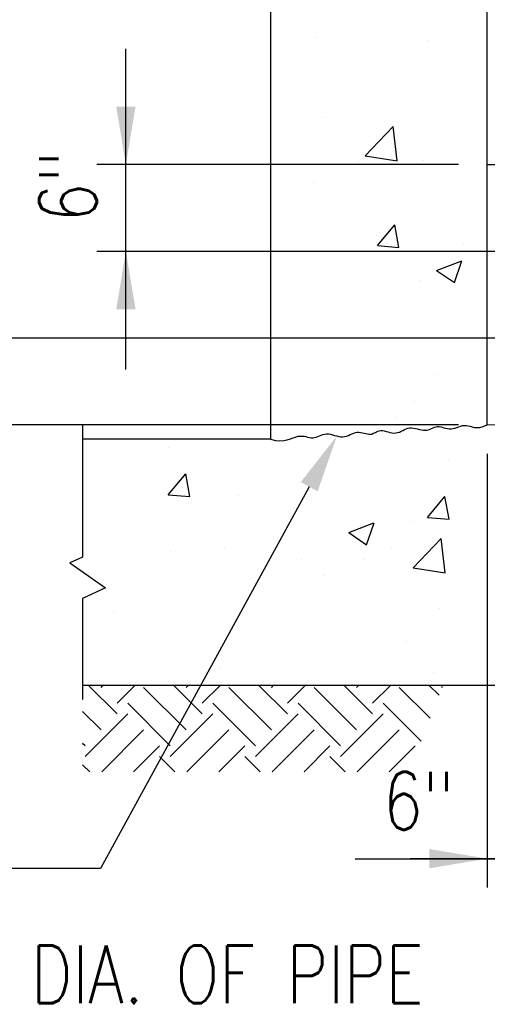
# Model space of a CAD drawing. Header units: inches. Extents: x -9715 to 32893, y -15613 to -1138.
# Tile 190 of 256: x 8894 to 8926, y -5442 to -5374. Entities that reach past the tile are written whole.
import ezdxf

# ---------------------------------------------------------------- set-up
doc = ezdxf.new("R2010")
doc.units = ezdxf.units.IN
doc.header["$MEASUREMENT"] = 0
doc.layers.get('0').update_dxf_attribs({"color": 252})
for name, color, linetype in [('S-ANNO-DIMS', 2, 'Continuous'), ('S-ANNO-TEXT', 2, 'Continuous'), ('S-WALL', 2, 'Continuous'), ('S-WALL-PATT', 1, 'Continuous')]:
    doc.layers.add(name, color=color, linetype=linetype)
doc.styles.add('125', font='romans.shx', dxfattribs={"width": 0.8, "height": 2})

# ---------------------------------------------------------------- blocks, each defined once
blk = doc.blocks.new('*X165')
at = {"color": 0}
for p, q in [((1261.15, 597.77), (1261.15, 597.77)), ((1284.3, 597.2), (1284.3, 597.2)), ((1263.06, 581.15), (1263.06, 581.15)), ((1271.24, 573.22), (1277.08, 579.31)), ((1277.91, 572.18), (1277.08, 579.31)), ((1271.24, 573.22), (1277.91, 572.18)), ((1283.38, 572.23), (1283.38, 572.23)), ((1269.82, 571.93), (1269.82, 571.93)), ((1260.44, 567.6), (1260.44, 567.6)), ((1273.78, 554.61), (1277.4, 558.92)), ((1278.26, 554.21), (1277.4, 558.91)), ((1276.25, 557.53), (1276.25, 557.53)), ((1273.78, 554.61), (1278.26, 554.21)), ((1291.7, 554.9), (1291.7, 554.9)), ((1286.08, 549.43), (1291.33, 551.45)), ((1289.81, 546.92), (1291.33, 551.45)), ((1286.08, 549.43), (1289.81, 546.92)), ((1282.47, 547.27), (1282.47, 547.27)), ((1285.56, 527.79), (1285.56, 527.79)), ((1281.56, 522.3), (1281.56, 522.3)), ((1296.51, 521.47), (1296.51, 521.47)), ((1277.73, 519), (1277.73, 519)), ((1230.36, 512.76), (1230.36, 512.76)), ((1288.61, 510.15), (1288.61, 510.15)), ((1230.39, 502.9), (1234.01, 507.21)), ((1234.88, 502.51), (1234.01, 507.21)), ((1230.39, 502.9), (1234.88, 502.51)), ((1244.87, 502.64), (1244.87, 502.64)), ((1284.19, 498.19), (1287.8, 502.5)), ((1288.67, 497.8), (1287.8, 502.5)), ((1267.83, 495.05), (1273.08, 497.06)), ((1271.56, 492.53), (1273.09, 497.06)), ((1280.65, 497.33), (1280.65, 497.33)), ((1284.19, 498.19), (1288.67, 497.8)), ((1267.83, 495.05), (1271.56, 492.53)), ((1281.18, 487.75), (1287.03, 493.83)), ((1287.86, 486.71), (1287.03, 493.83)), ((1230.91, 491.15), (1230.91, 491.15)), ((1242.14, 492.05), (1242.14, 492.05)), ((1276.78, 491.89), (1276.78, 491.89)), ((1258, 489.42), (1258, 489.42)), ((1270.95, 489.46), (1270.95, 489.46)), ((1262.84, 486.18), (1262.84, 486.18)), ((1281.18, 487.75), (1287.86, 486.71)), ((1246.73, 481.08), (1246.73, 481.08)), ((1219.1, 478.67), (1219.1, 478.67)), ((1286.76, 479.39), (1286.76, 479.39)), ((1279.74, 472.36), (1279.74, 472.36)), ((1241.23, 467.08), (1241.23, 467.08)), ((1285.45, 466.05), (1285.45, 466.05))]:
    blk.add_line(p, q, dxfattribs=at)
blk = doc.blocks.new('*X164')
at = {"color": 0}
for p, q in [((1219.76, 457.41), (1213.78, 463.39)), ((1216.44, 462.93), (1216.9, 463.39)), ((1219.76, 459.62), (1223.53, 463.39)), ((1234.12, 454.1), (1225.28, 462.93)), ((1237.44, 457.41), (1231.46, 463.39)), ((1234.12, 462.93), (1234.58, 463.39)), ((1237.44, 459.62), (1241.21, 463.39)), ((1251.8, 454.1), (1242.96, 462.93)), ((1255.11, 457.41), (1249.13, 463.39)), ((1251.8, 462.93), (1252.26, 463.39)), ((1255.11, 459.62), (1258.89, 463.39)), ((1269.48, 454.1), (1260.64, 462.93)), ((1272.79, 457.41), (1266.81, 463.39)), ((1269.48, 462.93), (1269.93, 463.39)), ((1272.79, 459.62), (1276.56, 463.39)), ((1284.74, 456.51), (1278.32, 462.93)), ((1286.6, 461.28), (1284.49, 463.39)), ((1287.16, 462.93), (1287.31, 463.09)), ((1230.81, 450.78), (1221.97, 459.62)), ((1248.49, 450.78), (1239.65, 459.62)), ((1266.16, 450.78), (1257.32, 459.62)), ((1282.87, 451.75), (1275, 459.62)), ((1216.44, 454.1), (1212.6, 457.94)), ((1213.13, 448.57), (1221.97, 457.41)), ((1230.81, 448.57), (1239.65, 457.41)), ((1248.49, 448.57), (1257.32, 457.41)), ((1266.16, 448.57), (1275, 457.41)), ((1216.58, 445.39), (1225.28, 454.1)), ((1234.26, 445.39), (1242.96, 454.1)), ((1251.93, 445.39), (1260.64, 454.1)), ((1269.61, 445.39), (1278.32, 454.1)), ((1213.13, 450.78), (1212.6, 451.31)), ((1223.21, 445.39), (1228.6, 450.78)), ((1240.89, 445.39), (1246.28, 450.78)), ((1258.56, 445.39), (1263.95, 450.78)), ((1276.24, 445.39), (1281.63, 450.78)), ((1231.78, 445.39), (1228.6, 448.57)), ((1249.46, 445.39), (1246.28, 448.57)), ((1267.13, 445.39), (1263.95, 448.57)), ((1214.1, 445.39), (1212.6, 446.89))]:
    blk.add_line(p, q, dxfattribs=at)

msp = doc.modelspace()

# ---------------------------------------------------------------- linework, layer by layer
at = {"layer": 'S-ANNO-DIMS'}
for p, q in [((8901.18354, -5397.71827), (8901.18354, -5375.55326)), ((8924.18354, -5383.55326), (8899.18354, -5383.55326)), ((8931.18354, -5389.55326), (8899.18354, -5389.55326)), ((8922.18354, -5395.55326), (8886.18354, -5395.55326)), ((8931.18354, -5395.55326), (8886.18354, -5395.55326)), ((8924.18354, -5401.55326), (8886.18354, -5401.55326)), ((8926.18354, -5403.55337), (8926.18354, -5433.55326)), ((8917.04694, -5431.55326), (8940.18354, -5431.55326)), ((8930.18354, -5431.55326), (8920.85021, -5431.55326))]:
    msp.add_line(p, q, dxfattribs=at)
for points in [[(8901.85021, -5379.55326), (8900.51687, -5379.55326), (8901.18354, -5383.55326)], [(8901.85021, -5393.55326), (8900.51687, -5393.55326), (8901.18354, -5389.55326)], [(8922.18354, -5432.21993), (8922.18354, -5430.88659), (8926.18354, -5431.55326)]]:
    msp.add_solid(points, dxfattribs=at)
at = {"layer": 'S-ANNO-TEXT'}
for p, q in [((8913.86233, -5405.83196), (8899.43053, -5432.23372)), ((8899.43053, -5432.23372), (8886.85273, -5432.23372))]:
    msp.add_line(p, q, dxfattribs=at)
msp.add_solid([(8913.27735, -5405.5122), (8914.4473, -5406.15172), (8915.78089, -5402.3221)], dxfattribs=at)
at = {"layer": 'S-WALL', "color": 3}
for p, q in [((8911.18354, -5327.55326), (8911.18354, -5402.55326)), ((8926.18354, -5401.55326), (8926.18354, -5327.55326)), ((9022.18354, -5402.55326), (8926.18354, -5401.55326)), ((8911.18354, -5402.55326), (8898.18354, -5402.55326)), ((8898.18354, -5419.55326), (9022.18354, -5419.55326))]:
    msp.add_line(p, q, dxfattribs=at)
at = {"layer": 'S-WALL'}
msp.add_line((8926.18354, -5383.55326), (8944.18354, -5383.55326), dxfattribs=at)
at = {"layer": 'S-WALL', "color": 2}
for points in [[(8898.18354, -5401.55326), (8898.18354, -5410.69111), (8897.31808, -5411.09111), (8899.76968, -5412.82017), (8898.18354, -5413.55326), (8898.18354, -5420.55326)], [(8911.18354, -5402.55326), (8911.5317, -5402.62843), (8911.83885, -5402.65182), (8912.10961, -5402.63487), (8912.3486, -5402.58906), (8912.56046, -5402.52581), (8912.74979, -5402.45658), (8912.92124, -5402.39284), (8913.07942, -5402.34601), (8913.22835, -5402.32462), (8913.36961, -5402.32538), (8913.50419, -5402.34208), (8913.63305, -5402.36849), (8913.75719, -5402.3984), (8913.87757, -5402.42559), (8913.99517, -5402.44383), (8914.11097, -5402.4469), (8914.2259, -5402.43054), (8914.34074, -5402.39824), (8914.45618, -5402.35545), (8914.57297, -5402.30763), (8914.69182, -5402.26021), (8914.81344, -5402.21866), (8914.93856, -5402.18842), (8915.0679, -5402.17493), (8915.20186, -5402.1818), (8915.33964, -5402.20523), (8915.48009, -5402.23955), (8915.62208, -5402.27912), (8915.76449, -5402.31827), (8915.90617, -5402.35136), (8916.046, -5402.37273), (8916.18285, -5402.37672), (8916.31587, -5402.35955), (8916.4454, -5402.3249), (8916.57205, -5402.27833), (8916.69643, -5402.22538), (8916.81917, -5402.17161), (8916.94088, -5402.12257), (8917.06217, -5402.08381), (8917.18367, -5402.06088), (8917.30572, -5402.05756), (8917.42757, -5402.07048), (8917.54818, -5402.0945), (8917.66653, -5402.12449), (8917.78158, -5402.1553), (8917.89232, -5402.18179), (8917.9977, -5402.19882), (8918.09671, -5402.20125), (8918.18885, -5402.18564), (8918.27586, -5402.15533), (8918.35998, -5402.11535), (8918.44348, -5402.07075), (8918.52863, -5402.02656), (8918.61769, -5401.98782), (8918.71293, -5401.95956), (8918.8166, -5401.94683), (8918.93025, -5401.95291), (8919.05254, -5401.97411), (8919.18141, -5402.00497), (8919.31481, -5402.04004), (8919.45069, -5402.07389), (8919.58697, -5402.10105), (8919.72161, -5402.11607), (8919.85254, -5402.11352), (8919.97829, -5402.08981), (8920.09973, -5402.04882), (8920.21828, -5401.99632), (8920.33539, -5401.93806), (8920.4525, -5401.8798), (8920.57106, -5401.82729), (8920.69249, -5401.78631), (8920.81825, -5401.76259), (8920.94925, -5401.76004), (8921.08436, -5401.77507), (8921.22195, -5401.80222), (8921.36036, -5401.83607), (8921.49794, -5401.87114), (8921.63306, -5401.902), (8921.76406, -5401.9232), (8921.8893, -5401.92928), (8922.00763, -5401.91655), (8922.11989, -5401.8883), (8922.22742, -5401.84955), (8922.33155, -5401.80536), (8922.43363, -5401.76076), (8922.53498, -5401.72078), (8922.63695, -5401.69047), (8922.74088, -5401.67486), (8922.84786, -5401.67731), (8922.95803, -5401.69446), (8923.07128, -5401.72128), (8923.18752, -5401.75272), (8923.30664, -5401.78375), (8923.42854, -5401.80934), (8923.55311, -5401.82443), (8923.68025, -5401.824), (8923.80978, -5401.80483), (8923.94116, -5401.77095), (8924.07377, -5401.72823), (8924.207, -5401.68253), (8924.34023, -5401.63971), (8924.47284, -5401.60563), (8924.60422, -5401.58615), (8924.73375, -5401.58713), (8924.86189, -5401.61153), (8924.99344, -5401.65075), (8925.13428, -5401.69329), (8925.29028, -5401.72765), (8925.46733, -5401.74233), (8925.67131, -5401.72582), (8925.90808, -5401.66663), (8926.18354, -5401.55326)]]:
    msp.add_lwpolyline(points, dxfattribs=at)

# ---------------------------------------------------------------- block references
at = {"layer": 'S-WALL-PATT', "xscale": 0.3333333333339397, "yscale": 0.3333333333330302, "zscale": 0.3333333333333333}
for name in ['*X165', '*X164']:
    msp.add_blockref(name, (8493.98434, -5574.01688), dxfattribs=at)

# ---------------------------------------------------------------- texts
at = {"layer": 'S-ANNO-DIMS', "style": '125', "width": 0.8}
msp.add_text('6"', height=4, rotation=90, dxfattribs=at).set_placement((8899.18354, -5387.55326))
for s, p in [('6"', (8918.96913, -5429.55326)), ('DIA. OF PIPE', (8894.60531, -5441.55326))]:
    msp.add_text(s, height=4, dxfattribs=at).set_placement(p)

doc.saveas('drawing.dxf')
